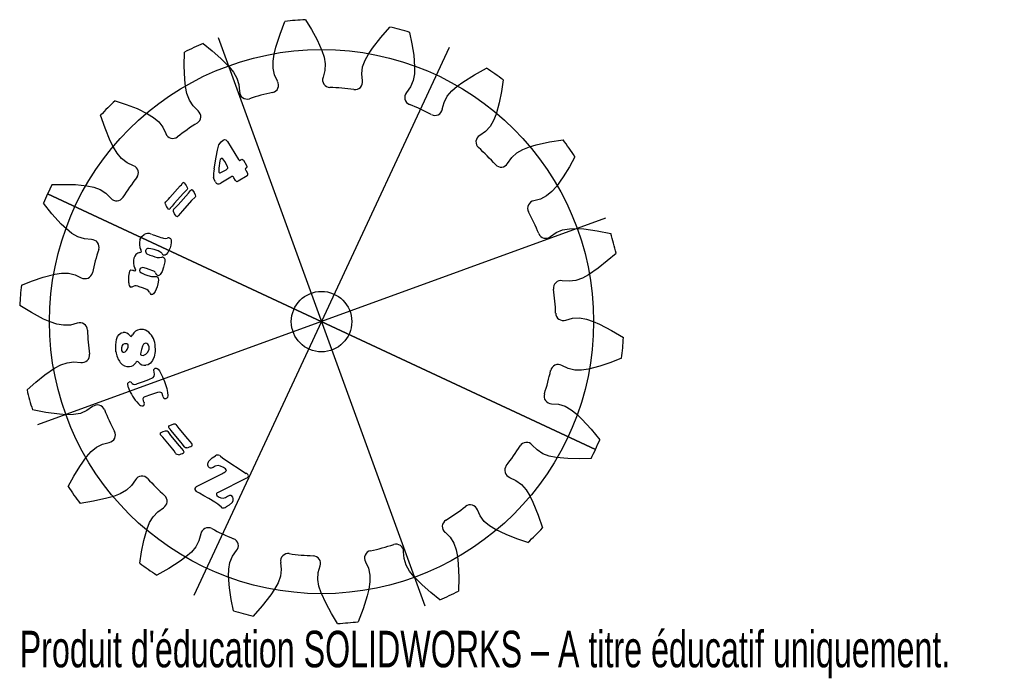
# Model space of a CAD drawing. Extents: x -40 to 90, y -47 to 40.
import ezdxf
from ezdxf.enums import TextEntityAlignment as Align

# ---------------------------------------------------------------- set-up
doc = ezdxf.new("R2010")
doc.units = 0
doc.header["$PDSIZE"] = -1
doc.layers.get('0').update_dxf_attribs({"linetype": 'CONTINUOUS'})

msp = doc.modelspace()

# ---------------------------------------------------------------- linework, layer by layer
at = {"color": 7, "linetype": 'CONTINUOUS'}
for p, q in [((-13.68, 37.59), (13.68, -37.59)), ((16.9, 36.25), (-16.9, -36.25)), ((-12.45, 23.85), (-11.01, 21.46)), ((-14.2, 20.19), (-13.96, 21.77)), ((-13.44, 21.27), (-13.58, 20.3)), ((-12.82, 21.18), (-12.92, 21.35)), ((-10.76, 21.36), (-10.62, 21.45)), ((-10.33, 21.35), (-9.91, 20.65)), ((-12.9, 19.94), (-12.62, 20.1)), ((-10.04, 20.03), (-9.79, 19.62)), ((-11.99, 19.13), (-13.34, 18.32)), ((-11.37, 18.67), (-11.59, 19.02)), ((-9.85, 19.27), (-11.03, 18.56)), ((-20.06, 16.41), (-18.7, 17.95)), ((-18.28, 16.99), (-19.49, 15.62)), ((-18.98, 15.45), (-17.62, 16.99)), ((-17.81, 17.43), (-18.28, 16.99)), ((-36.25, 16.9), (36.25, -16.9)), ((36.25, -16.9), (-36.25, 16.9)), ((-17.2, 16.03), (-18.41, 14.67)), ((-16.73, 16.47), (-17.2, 16.03)), ((37.59, 13.68), (-37.59, -13.68)), ((-21.05, 11.07), (-20.93, 11.03)), ((-19.26, -13.6), (-18.89, -14.13)), ((-18.89, -14.13), (-17.74, -15.53)), ((-19.7, -16.89), (-21.01, -15.31)), ((-20.36, -14.52), (-20, -15.05)), ((-20, -15.05), (-18.84, -16.44)), ((-18.6, -15.97), (-19.9, -14.4)), ((-12.92, -18.17), (-9.98, -20.08)), ((-16.38, -21.72), (-13.21, -20.12)), ((-10.02, -20.78), (-13.69, -22.6))]:
    msp.add_line(p, q, dxfattribs=at)
at = {"color": 7, "linetype": 'CONTINUOUS', "flags": 128}
for points in [[(-5.82, 31.79), (-6.21, 32.64), (-6.41, 33.53), (-6.41, 34.45), (-6.27, 35.38), (-6.05, 36.29), (-5.49, 38.02), (-4.85, 39.71)], [(-2.13, 39.94), (-1.33, 38.63), (-0.59, 37.28), (0.05, 35.87), (0.34, 34.99), (0.49, 34.1), (0.44, 33.2), (0.2, 32.32)], [(5.41, 31.86), (5.33, 32.79), (5.44, 33.7), (5.76, 34.57), (6.21, 35.39), (6.73, 36.17), (7.84, 37.6), (9.03, 38.97)], [(11.66, 38.26), (11.96, 36.76), (12.2, 35.24), (12.31, 33.69), (12.29, 32.77), (12.12, 31.88), (11.77, 31.05), (11.24, 30.3)], [(-15.66, 36.81), (-14.47, 35.84), (-13.31, 34.83), (-12.22, 33.72), (-11.65, 33), (-11.2, 32.21), (-10.94, 31.35), (-10.86, 30.44)], [(-16.34, 27.88), (-17, 28.54), (-17.49, 29.31), (-17.81, 30.18), (-17.99, 31.1), (-18.1, 32.03), (-18.17, 33.84), (-18.13, 35.65)], [(15.98, 28.09), (16.22, 28.99), (16.64, 29.81), (17.23, 30.51), (17.94, 31.13), (18.69, 31.69), (20.23, 32.65), (21.81, 33.53)], [(24.04, 31.97), (23.81, 30.45), (23.51, 28.94), (23.09, 27.44), (22.75, 26.59), (22.3, 25.81), (21.68, 25.15), (20.93, 24.63)], [(-27.31, 29.23), (-25.85, 28.73), (-24.42, 28.18), (-23.02, 27.51), (-22.23, 27.02), (-21.54, 26.44), (-21, 25.72), (-20.62, 24.89)], [(-24.89, 20.62), (-25.73, 21.01), (-26.46, 21.56), (-27.06, 22.27), (-27.54, 23.07), (-27.96, 23.91), (-28.65, 25.59), (-29.23, 27.3)], [(-13.59, 23.37), (-13.3, 23.77), (-13, 24.02)], [(-13, 24.02), (-12.83, 24.09), (-12.65, 24.06), (-12.45, 23.85)], [(24.62, 20.93), (25.16, 21.7), (25.83, 22.32), (26.63, 22.78), (27.51, 23.12), (28.4, 23.38), (30.18, 23.77), (31.96, 24.05)], [(-13.96, 21.77), (-13.79, 22.68), (-13.59, 23.37)], [(-12.92, 21.35), (-13.07, 21.53), (-13.12, 21.56), (-13.17, 21.58), (-13.23, 21.58), (-13.28, 21.56)], [(-12.43, 20.49), (-12.64, 20.88), (-12.82, 21.18)], [(-11.01, 21.46), (-10.91, 21.34), (-10.88, 21.33), (-10.84, 21.33), (-10.76, 21.36)], [(-10.62, 21.45), (-10.53, 21.48), (-10.44, 21.46), (-10.33, 21.35)], [(33.53, 21.81), (32.79, 20.47), (31.99, 19.15), (31.09, 17.89), (30.47, 17.2), (29.78, 16.62), (28.97, 16.22), (28.09, 15.98)], [(-13.58, 20.3), (-13.61, 19.98), (-13.57, 19.75)], [(-13.57, 19.75), (-13.54, 19.71), (-13.49, 19.69), (-13.45, 19.68), (-13.4, 19.69), (-13.23, 19.76), (-12.9, 19.94)], [(-12.62, 20.1), (-12.43, 20.25), (-12.4, 20.31), (-12.39, 20.37), (-12.43, 20.49)], [(-9.97, 20.33), (-10.05, 20.26), (-10.08, 20.22), (-10.1, 20.18), (-10.07, 20.1), (-10.04, 20.03)], [(-9.91, 20.65), (-9.87, 20.56), (-9.87, 20.46), (-9.97, 20.33)], [(-18.7, 17.95), (-18.55, 18.11), (-18.44, 18.25)], [(-18.44, 18.25), (-18.41, 18.29), (-18.39, 18.33)], [(-18.16, 18.34), (-17.93, 18.02), (-17.79, 17.74)], [(-14.05, 18.51), (-14.21, 18.81), (-14.28, 19.07)], [(-11.03, 18.56), (-11.1, 18.52), (-11.18, 18.5), (-11.25, 18.52), (-11.37, 18.67)], [(-35.66, 18.13), (-34.12, 18.16), (-32.58, 18.13), (-31.04, 17.97), (-30.14, 17.79), (-29.29, 17.48), (-28.53, 16.98), (-27.89, 16.33)], [(-17.79, 17.74), (-17.76, 17.56), (-17.77, 17.49), (-17.81, 17.43)], [(-17.62, 16.99), (-17.47, 17.16), (-17.37, 17.29)], [(-17.37, 17.29), (-17.33, 17.33), (-17.31, 17.37)], [(-17.08, 17.38), (-16.85, 17.06), (-16.71, 16.78)], [(-30.44, 10.86), (-31.37, 10.94), (-32.24, 11.21), (-33.04, 11.67), (-33.77, 12.26), (-34.45, 12.9), (-35.67, 14.25), (-36.81, 15.66)], [(-20.66, 15.53), (-20.68, 15.72), (-20.61, 15.85)], [(-20.61, 15.85), (-20.57, 15.9), (-20.53, 15.94)], [(-20.53, 15.94), (-20.26, 16.2), (-20.06, 16.41)], [(-16.71, 16.78), (-16.68, 16.6), (-16.69, 16.54), (-16.73, 16.47)], [(-20.01, 15), (-20.04, 14.96), (-20.06, 14.93)], [(-19.49, 15.62), (-19.78, 15.28), (-20.01, 15)], [(-19.58, 14.57), (-19.6, 14.76), (-19.54, 14.9)], [(-19.23, 13.94), (-19.44, 14.28), (-19.58, 14.57)], [(-19.54, 14.9), (-19.49, 14.94), (-19.45, 14.98)], [(-19.45, 14.98), (-19.18, 15.24), (-18.98, 15.45)], [(-18.41, 14.67), (-18.71, 14.32), (-18.93, 14.04)], [(-18.93, 14.04), (-18.96, 14.01), (-18.98, 13.98)], [(30.3, 11.25), (31.06, 11.78), (31.9, 12.14), (32.81, 12.29), (33.75, 12.32), (34.69, 12.26), (36.48, 12.01), (38.26, 11.67)], [(-24.03, 10.81), (-23.79, 11.27), (-23.49, 11.54)], [(-22.52, 11.58), (-22.29, 11.5), (-22.11, 11.44)], [(-22.11, 11.44), (-21.77, 11.32), (-21.5, 11.23)], [(-21.5, 11.23), (-21.25, 11.14), (-21.05, 11.07)], [(-20.93, 11.03), (-20.66, 11), (-20.45, 11.04)], [(-20.16, 11.1), (-20, 11), (-19.91, 10.84), (-19.88, 10.48), (-19.94, 10.12), (-20.05, 9.77)], [(-23.83, 9.25), (-23.87, 9.4), (-23.92, 9.51)], [(-22.16, 9.52), (-22.58, 9.64), (-22.92, 9.69)], [(-20.05, 9.77), (-20.33, 9.14), (-20.55, 8.87), (-20.7, 8.78), (-20.87, 8.77)], [(-23.11, 8.98), (-22.71, 8.81), (-22.38, 8.7)], [(-21.13, 8.55), (-21.04, 8.55), (-20.97, 8.54)], [(-20.97, 8.54), (-20.82, 8.43), (-20.74, 8.27), (-20.73, 7.9), (-20.91, 7.18)], [(38.97, 9.03), (37.81, 8.02), (36.61, 7.06), (35.33, 6.18), (34.52, 5.74), (33.67, 5.44), (32.77, 5.33), (31.86, 5.41)], [(-25.52, 5.11), (-25.51, 6), (-25.39, 6.69)], [(-25.39, 6.69), (-25.34, 6.79), (-25.29, 6.82), (-25.23, 6.84), (-25.01, 6.81)], [(-25.01, 6.81), (-24.97, 6.8), (-24.94, 6.79)], [(-24.94, 6.79), (-24.89, 6.77), (-24.84, 6.75)], [(-24.84, 6.75), (-24.7, 6.73), (-24.67, 6.73), (-24.64, 6.75), (-24.59, 6.81)], [(-24.05, 6.9), (-24.07, 6.75), (-24.03, 6.6), (-23.84, 6.45)], [(-23.17, 7.04), (-23.65, 7.14), (-23.9, 7.09), (-23.99, 7.01), (-24.05, 6.9)], [(-22.32, 6.73), (-22.79, 6.91), (-23.17, 7.04)], [(-20.91, 7.18), (-21.11, 6.64), (-21.34, 6.24)], [(-39.71, 4.84), (-38.27, 5.39), (-36.82, 5.89), (-35.31, 6.28), (-34.4, 6.41), (-33.5, 6.41), (-32.62, 6.2), (-31.79, 5.81)], [(-23.84, 6.45), (-23.37, 6.25), (-22.98, 6.11)], [(-22.98, 6.11), (-22.51, 5.97), (-22.12, 5.95)], [(-22.12, 5.95), (-21.95, 5.97), (-21.81, 5.95)], [(-21.81, 5.95), (-21.68, 5.87), (-21.61, 5.73), (-21.58, 5.49)], [(-21.58, 5.49), (-21.65, 4.99), (-21.76, 4.61)], [(-24.93, 4.66), (-25.1, 4.56), (-25.17, 4.55), (-25.25, 4.57)], [(-23.14, 4.24), (-23.68, 4.46), (-24.12, 4.61)], [(-22.77, 3.89), (-22.94, 4.12), (-23.14, 4.24)], [(-21.76, 4.61), (-22.02, 3.97), (-22.22, 3.68), (-22.36, 3.59), (-22.45, 3.57), (-22.53, 3.59)], [(-32.32, -0.21), (-33.22, -0.45), (-34.13, -0.49), (-35.04, -0.33), (-35.93, -0.03), (-36.79, 0.34), (-38.39, 1.19), (-39.94, 2.12)], [(32.32, 0.21), (33.22, 0.45), (34.13, 0.49), (35.04, 0.33), (35.93, 0.03), (36.79, -0.34), (38.39, -1.19), (39.94, -2.12)], [(-27.2, -3.98), (-27.24, -3.08), (-27.14, -2.38)], [(-27.14, -2.38), (-26.98, -1.97), (-26.76, -1.69)], [(-26.76, -1.69), (-26.5, -1.5), (-26.26, -1.43)], [(-26.4, -3.16), (-26.49, -3.45), (-26.48, -3.69)], [(-26.06, -2.94), (-26.28, -3.02), (-26.4, -3.16)], [(-25.57, -3.14), (-25.59, -3.08), (-25.64, -3.02), (-25.77, -2.96), (-26.06, -2.94)], [(-25.73, -3.71), (-25.6, -3.4), (-25.57, -3.14)], [(-23.84, -3.68), (-23.93, -4.03), (-23.96, -4.31)], [(-23.29, -2.87), (-23.55, -2.99), (-23.69, -3.25), (-23.84, -3.68)], [(-22.82, -3.35), (-22.88, -3.14), (-22.99, -2.97), (-23.13, -2.88), (-23.29, -2.87)], [(-23.02, -4.1), (-22.83, -3.7), (-22.82, -3.35)], [(-22.04, -3.03), (-22, -3.95), (-22.13, -4.67)], [(-23.96, -4.31), (-23.95, -4.36), (-23.92, -4.4), (-23.83, -4.46), (-23.62, -4.47)], [(-23.62, -4.47), (-23.25, -4.31), (-23.02, -4.1)], [(-22.13, -4.67), (-22.35, -5.16), (-22.62, -5.49)], [(39.71, -4.84), (38.27, -5.39), (36.82, -5.89), (35.31, -6.28), (34.4, -6.41), (33.5, -6.41), (32.62, -6.2), (31.79, -5.81)], [(-38.97, -9.03), (-37.81, -8.02), (-36.61, -7.06), (-35.33, -6.18), (-34.52, -5.74), (-33.67, -5.44), (-32.77, -5.33), (-31.86, -5.41)], [(-24.4, -5.27), (-24.51, -5.36), (-24.58, -5.45)], [(-22.62, -5.49), (-22.96, -5.7), (-23.26, -5.78)], [(-22.17, -6.64), (-22.2, -6.48), (-22.18, -6.33), (-22.11, -6.23), (-22.01, -6.17)], [(-22.01, -6.17), (-21.87, -6.15), (-21.74, -6.19), (-21.63, -6.28), (-21.44, -6.53)], [(-23.57, -7.94), (-22.85, -7.64), (-22.3, -7.39)], [(-22.3, -7.39), (-22.14, -7.22), (-22.09, -7), (-22.17, -6.64)], [(-21.44, -6.53), (-21.04, -7.3), (-20.77, -7.93)], [(-25.55, -8.75), (-25.65, -8.34), (-25.65, -8.23), (-25.62, -8.13), (-25.55, -8.05), (-25.46, -8)], [(-25.09, -8.14), (-24.93, -8.27), (-24.74, -8.32), (-24.54, -8.26), (-24.34, -8.2), (-23.57, -7.94)], [(-20.77, -7.93), (-20.6, -8.45), (-20.48, -8.87)], [(-20.48, -8.87), (-20.39, -9.37), (-20.35, -9.78)], [(-23.37, -9.96), (-23.54, -10.05), (-23.64, -10.2), (-23.59, -10.49)], [(-21.73, -9.38), (-22.65, -9.7), (-23.37, -9.96)], [(-21.08, -9.56), (-21.15, -9.44), (-21.26, -9.36), (-21.4, -9.33), (-21.73, -9.38)], [(-21.04, -9.71), (-21.06, -9.62), (-21.08, -9.56)], [(-20.97, -9.96), (-21.01, -9.82), (-21.04, -9.71)], [(-20.35, -9.78), (-20.4, -10.05), (-20.47, -10.13), (-20.56, -10.19)], [(-30.3, -11.25), (-31.06, -11.78), (-31.9, -12.14), (-32.81, -12.29), (-33.75, -12.32), (-34.69, -12.26), (-36.48, -12.01), (-38.26, -11.67)], [(-23.59, -10.49), (-23.56, -10.57), (-23.52, -10.64)], [(-23.52, -10.64), (-23.49, -10.71), (-23.46, -10.76)], [(30.44, -10.86), (31.37, -10.94), (32.24, -11.21), (33.04, -11.67), (33.77, -12.26), (34.45, -12.9), (35.67, -14.25), (36.81, -15.66)], [(-20.15, -14.11), (-20.19, -14.07), (-20.23, -14.04)], [(-20.2, -13.81), (-19.85, -13.64), (-19.55, -13.54)], [(-19.9, -14.4), (-20.04, -14.23), (-20.15, -14.11)], [(-19.55, -13.54), (-19.38, -13.54), (-19.31, -13.56), (-19.26, -13.6)], [(-21.26, -15.02), (-21.3, -14.98), (-21.33, -14.95)], [(-21.31, -14.73), (-20.95, -14.55), (-20.66, -14.46)], [(-21.01, -15.31), (-21.15, -15.15), (-21.26, -15.02)], [(-20.66, -14.46), (-20.48, -14.45), (-20.42, -14.47), (-20.36, -14.52)], [(-17.74, -15.53), (-17.44, -15.87), (-17.2, -16.13)], [(-33.53, -21.81), (-32.79, -20.47), (-31.99, -19.15), (-31.09, -17.89), (-30.47, -17.2), (-29.78, -16.62), (-28.97, -16.22), (-28.09, -15.98)], [(-19.31, -17.42), (-19.52, -17.12), (-19.7, -16.89)], [(-18.84, -16.44), (-18.55, -16.79), (-18.31, -17.05)], [(-18.2, -16.51), (-18.42, -16.21), (-18.6, -15.97)], [(-18.13, -16.6), (-18.17, -16.55), (-18.2, -16.51)], [(-17.82, -16.69), (-18.01, -16.69), (-18.13, -16.6)], [(-17.2, -16.13), (-17.17, -16.17), (-17.14, -16.2)], [(35.66, -18.13), (34.12, -18.16), (32.58, -18.13), (31.04, -17.97), (30.14, -17.79), (29.29, -17.48), (28.53, -16.98), (27.89, -16.33)], [(-19.24, -17.52), (-19.28, -17.47), (-19.31, -17.42)], [(-18.92, -17.61), (-19.11, -17.6), (-19.24, -17.52)], [(-18.31, -17.05), (-18.27, -17.09), (-18.25, -17.12)], [(-14.94, -18.5), (-14.49, -18.01), (-14.04, -17.75)], [(-13.48, -17.71), (-13.41, -17.77), (-13.35, -17.82)], [(-13.35, -17.82), (-13.12, -18.02), (-12.92, -18.17)], [(-14.34, -19.29), (-14.6, -19.4), (-14.71, -19.39), (-14.81, -19.34)], [(-13.68, -19.02), (-14.07, -19.13), (-14.34, -19.29)], [(-12.97, -19.3), (-13.35, -19.11), (-13.68, -19.02)], [(-12.61, -19.76), (-12.59, -19.68), (-12.62, -19.61), (-12.72, -19.49), (-12.97, -19.3)], [(-9.75, -20.57), (-9.89, -20.71), (-10.02, -20.78)], [(-9.7, -20.34), (-9.71, -20.48), (-9.75, -20.57)], [(24.89, -20.62), (25.73, -21.01), (26.46, -21.56), (27.06, -22.27), (27.54, -23.07), (27.96, -23.91), (28.65, -25.59), (29.23, -27.3)], [(-24.62, -20.93), (-25.16, -21.7), (-25.83, -22.32), (-26.63, -22.78), (-27.51, -23.12), (-28.4, -23.38), (-30.18, -23.77), (-31.96, -24.05)], [(-16.7, -21.94), (-16.53, -21.8), (-16.38, -21.72)], [(-15.57, -23.04), (-16.13, -22.72), (-16.57, -22.46)], [(-14.1, -23.9), (-14.92, -23.41), (-15.57, -23.04)], [(-13.88, -22.73), (-13.91, -22.79), (-13.91, -22.87), (-13.84, -22.99), (-13.62, -23.17)], [(-13.69, -22.6), (-13.8, -22.66), (-13.88, -22.73)], [(-12.42, -23.1), (-12.14, -22.98), (-12.02, -22.98), (-11.9, -23.02)], [(-24.04, -31.97), (-23.81, -30.45), (-23.51, -28.94), (-23.09, -27.44), (-22.75, -26.59), (-22.3, -25.81), (-21.68, -25.15), (-20.93, -24.63)], [(-13.25, -24.56), (-13.71, -24.17), (-14.1, -23.9)], [(-13.18, -24.63), (-13.22, -24.59), (-13.25, -24.56)], [(-11.8, -23.87), (-12.23, -24.28), (-12.63, -24.51)], [(27.31, -29.23), (25.85, -28.73), (24.42, -28.18), (23.02, -27.51), (22.23, -27.02), (21.54, -26.44), (21, -25.72), (20.62, -24.89)], [(-15.98, -28.09), (-16.22, -28.99), (-16.64, -29.81), (-17.23, -30.51), (-17.94, -31.13), (-18.69, -31.69), (-20.23, -32.65), (-21.81, -33.53)], [(16.34, -27.88), (17, -28.54), (17.49, -29.31), (17.81, -30.18), (17.99, -31.1), (18.1, -32.03), (18.17, -33.84), (18.13, -35.65)], [(-11.66, -38.26), (-11.96, -36.76), (-12.2, -35.24), (-12.31, -33.69), (-12.29, -32.77), (-12.12, -31.88), (-11.77, -31.05), (-11.24, -30.3)], [(15.66, -36.81), (14.47, -35.84), (13.31, -34.83), (12.22, -33.72), (11.65, -33), (11.2, -32.21), (10.94, -31.35), (10.86, -30.44)], [(-5.41, -31.86), (-5.33, -32.79), (-5.44, -33.7), (-5.76, -34.57), (-6.21, -35.39), (-6.73, -36.17), (-7.84, -37.6), (-9.03, -38.97)], [(2.13, -39.94), (1.33, -38.63), (0.59, -37.28), (-0.05, -35.87), (-0.34, -34.99), (-0.49, -34.1), (-0.44, -33.2), (-0.2, -32.32)], [(5.82, -31.79), (6.21, -32.64), (6.41, -33.53), (6.41, -34.45), (6.27, -35.38), (6.05, -36.29), (5.49, -38.02), (4.85, -39.71)]]:
    msp.add_lwpolyline(points, dxfattribs=at)
at = {"color": 7, "linetype": 'CONTINUOUS'}
for radius in [36, 4, 4]:
    msp.add_circle((0, 0), radius, dxfattribs=at)
for centre, radius, start, end in [((0, 0), 40, 93.05, 96.9576), ((0, 0), 40, 73.05, 76.9576), ((0, 0), 40, 113.05, 116.9576), ((0, 0), 40, 53.05, 56.9576), ((-6.68, 31.29), 1, 282.0554, 29.7915), ((1.14, 31.98), 1, 160.2161, 267.9523), ((4.42, 31.69), 1, 262.0554, 9.7915), ((-9.86, 30.44), 1, 180.2161, 287.9523), ((0, 0), 31, 102.0554, 107.9523), ((0, 0), 31, 82.0554, 87.9523), ((12.01, 29.66), 1, 140.2161, 247.9523), ((0, 0), 40, 133.05, 136.9576), ((0, 0), 31, 62.0554, 67.9523), ((-16.98, 27.12), 1, 302.0554, 49.7915), ((15, 28.27), 1, 242.0554, 349.7915), ((0, 0), 31, 122.0554, 127.9523), ((-19.68, 25.23), 1, 200.2161, 307.9523), ((21.43, 23.76), 1, 120.2161, 227.9523), ((0, 0), 40, 33.05, 36.9576), ((0, 0), 31, 42.0554, 47.9523), ((-13.08, 21.25), 0.368, 124.4054, 177.8089), ((23.76, 21.44), 1, 222.0554, 329.7915), ((-25.24, 19.68), 1, 322.0554, 69.7915), ((-9.48, 19.27), 4.81, 168.9457, 182.3135), ((-9.96, 19.47), 0.224, 297.817, 41.8516), ((0, 0), 31, 142.0554, 147.9523), ((-18.27, 18.24), 0.145, 42.4476, 144.2853), ((-13.63, 18.67), 0.455, 201.1809, 309.1608), ((-11.83, 18.93), 0.256, 20.4615, 129.5483), ((0, 0), 40, 153.05, 156.9576), ((-17.19, 17.28), 0.147, 41.7226, 143.7014), ((-27.12, 16.98), 1, 220.2161, 327.9523), ((28.27, 15), 1, 100.2161, 207.9523), ((-18.1, 16.54), 2.75, 201.6581, 216.6927), ((-20.2, 15.04), 0.176, 234.0087, 322.8044), ((0, 0), 31, 22.0554, 27.9523), ((-19.12, 14.08), 0.174, 233.2371, 323.0231), ((-30.44, 9.86), 1, 342.0554, 89.7915), ((-22.43, 10.29), 1.68, 162.094, 207.8181), ((-22.96, 10.55), 1.12, 67.104, 118.4364), ((-20.24, 10.75), 0.359, 75.8739, 124.6527), ((29.66, 12.02), 1, 202.0554, 309.7915), ((0, 0), 40, 13.05, 16.9576), ((0, 0), 31, 162.0554, 167.9523), ((-23.87, 8.19), 0.984, 101.1761, 166.8169), ((-24.05, 9.44), 0.29, 268.6042, 319.0377), ((-22.91, 9.31), 0.384, 161.4883, 238.0333), ((-22.93, 9.34), 0.352, 87.3302, 164.6555), ((-22.86, 6.69), 2.92, 54.176, 76.2737), ((-23.23, 7.89), 1.68, 161.7701, 209.4187), ((-21.57, 10.11), 1.63, 240.2277, 285.8875), ((-20.62, 9.3), 0.582, 204.8793, 244.3783), ((-25.04, 6.78), 0.447, 2.8928, 39.1466), ((-22.42, 6.22), 0.521, 25.7913, 78.3803), ((-31.3, 6.68), 1, 240.2161, 347.9523), ((-21.56, 6.51), 0.4, 190.434, 248.8155), ((-21.59, 6.44), 0.321, 248.932, 321.7683), ((31.69, 4.43), 1, 80.2161, 187.9523), ((0, 0), 40, 173.05, 176.9576), ((-25.01, 5.03), 0.518, 171.0811, 242.9601), ((-24.57, 3.94), 0.809, 56.071, 116.2896), ((0, 0), 31, 2.0554, 7.9523), ((-22.34, 3.98), 0.437, 191.3108, 243.4329), ((31.98, 1.15), 1, 182.0554, 289.7915), ((-31.98, -1.15), 1, 2.0554, 109.7915), ((0, 0), 31, 182.0554, 187.9523), ((-23.83, -2.37), 1.35, 98.9743, 153.2864), ((-23.86, -2.51), 1.48, 58.3611, 96.9479), ((-24.35, -3.2), 2.32, 4.0309, 57.0652), ((-26.17, -2.39), 0.96, 34.6716, 95.4316), ((-25.14, -1.71), 0.27, 209.1181, 258.6033), ((-25.46, -1.62), 0.446, 306.4059, 341.1975), ((0, 0), 40, 353.05, 356.9576), ((-26.12, -3.69), 0.368, 179.8425, 270.5296), ((-26.27, -3.5), 0.579, 286.139, 339.3548), ((-31.69, -4.43), 1, 260.2161, 7.9523), ((-24.36, -3.67), 2.86, 186.1781, 217.5073), ((-25.55, -4.65), 1.32, 215.2933, 276.6153), ((-25.56, -4.78), 1.19, 277.616, 325.6083), ((-24.48, -5.62), 0.356, 33.3539, 77.2558), ((-23.4, -4.77), 1.02, 219.9916, 277.8534), ((0, 0), 31, 342.0554, 347.9523), ((31.3, -6.68), 1, 60.2161, 167.9523), ((0, 0), 40, 193.05, 196.9576), ((-19.74, -6.6), 6.2, 200.2946, 223.4463), ((-25.36, -8.29), 0.308, 28.9461, 107.9719), ((-20.65, -9.86), 0.336, 197.5723, 284.923), ((30.44, -9.86), 1, 162.0554, 269.7915), ((-29.66, -12.02), 1, 22.0554, 129.7915), ((0, 0), 31, 202.0554, 207.9523), ((-23.68, -10.49), 0.662, 213.799, 276.385), ((-23.71, -10.89), 0.277, 291.2908, 26.9705), ((-20.12, -13.93), 0.146, 122.891, 224.2941), ((-28.27, -15), 1, 280.2161, 27.9523), ((-21.23, -14.85), 0.144, 123.4231, 225.4624), ((-18.43, -14.02), 2.74, 283.0024, 297.9518), ((-17.27, -16.32), 0.171, 314.0399, 44.2584), ((0, 0), 31, 322.0554, 327.9523), ((27.12, -16.98), 1, 40.2161, 147.9523), ((0, 0), 40, 333.05, 336.9576), ((-19.54, -14.95), 2.73, 282.962, 297.9922), ((-18.37, -17.24), 0.172, 313.8453, 43.8971), ((-13.73, -18.25), 0.596, 65.403, 121.7039), ((-14.53, -18.87), 0.55, 138.2154, 239.2152), ((25.24, -19.68), 1, 142.0554, 249.7915), ((-23.76, -21.44), 1, 42.0554, 149.7915), ((0, 0), 31, 222.0554, 227.9523), ((-14.11, -17.96), 2.34, 292.6327, 309.7684), ((-10.12, -20.51), 0.455, 22.2854, 72.2756), ((0, 0), 40, 213.05, 216.9576), ((-16.4, -22.15), 0.358, 145.3326, 241.4882), ((-21.43, -23.76), 1, 300.2161, 47.9523), ((-13.07, -22.38), 0.971, 235.0579, 311.581), ((-12.31, -23.5), 0.625, 323.913, 49.5539), ((-13.04, -23.97), 0.673, 258.0693, 307.3871), ((0, 0), 31, 302.0554, 307.9523), ((19.68, -25.23), 1, 20.2161, 127.9523), ((-15, -28.27), 1, 62.0554, 169.7915), ((16.98, -27.12), 1, 122.0554, 229.7915), ((0, 0), 40, 313.05, 316.9576), ((0, 0), 31, 242.0554, 247.9523), ((-12.01, -29.66), 1, 320.2161, 67.9523), ((0, 0), 31, 282.0554, 287.9523), ((9.86, -30.44), 1, 0.2161, 107.9523), ((-4.42, -31.69), 1, 82.0554, 189.7915), ((0, 0), 31, 262.0554, 267.9523), ((-1.14, -31.98), 1, 340.2161, 87.9523), ((6.68, -31.29), 1, 102.0554, 209.7915), ((0, 0), 40, 233.05, 236.9576), ((0, 0), 40, 293.05, 296.9576), ((0, 0), 40, 253.05, 256.9576), ((0, 0), 40, 273.05, 276.9576)]:
    msp.add_arc(centre, radius, start, end, dxfattribs=at)
msp.add_point((0, 0), dxfattribs=at)

# ---------------------------------------------------------------- texts
at = {"color": 7, "linetype": 'CONTINUOUS', "width": 0.659836}
msp.add_text("Produit d'éducation SOLIDWORKS – A titre éducatif uniquement.", height=4.8336, dxfattribs=at).set_placement((-39.94, -47.19), align=Align.BOTTOM_LEFT)

doc.saveas('drawing.dxf')
